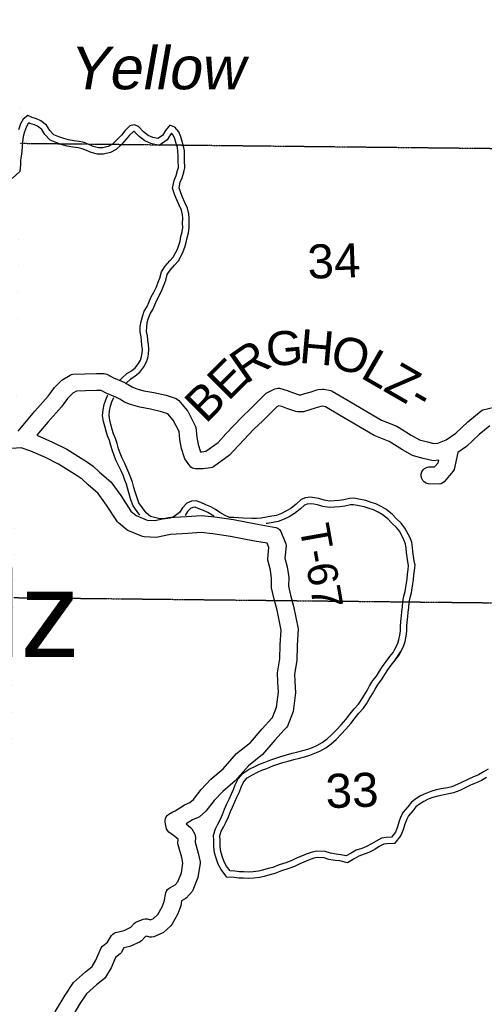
# Model space of a CAD drawing. Header units: feet. Extents: x -155 to 2562643, y -56 to 364810.
# Tile 95 of 121: x 2454557 to 2460014, y 308176 to 319742. Entities that reach past the tile are written whole.
import ezdxf
from ezdxf.enums import TextEntityAlignment as Align

# ---------------------------------------------------------------- set-up
doc = ezdxf.new("R2010")
doc.units = ezdxf.units.FT
doc.header["$MEASUREMENT"] = 0
for name, pattern in [('HIDDEN', [0.375, 0.25, -0.125]), ('HIDDEN2', [0.1875, 0.125, -0.0625]), ('water', [0])]:
    doc.linetypes.add(name, pattern=pattern)
for name, color, linetype in [('COUNTY-RD', 7, 'Continuous'), ('CR-TEXT', 7, 'Continuous'), ('MTEXT', 2, 'Continuous'), ('SECTION', 8, 'HIDDEN2'), ('SECTION-TEXT', 8, 'Continuous'), ('TOWNSHIP', 9, 'HIDDEN'), ('TR-TEXT', 6, 'Continuous'), ('TWP-RD', 6, 'Continuous'), ('WATER-TEXT', 1, 'Continuous'), ('WATERWAY', 14, 'water')]:
    doc.layers.add(name, color=color, linetype=linetype)
doc.styles.add('ARIAL', font='arial.ttf')

msp = doc.modelspace()

# ---------------------------------------------------------------- linework, layer by layer
at = {"layer": 'COUNTY-RD'}
for points in [[(2454540.47, 314910.06), (2454736.79, 315145.26), (2454891.53, 315319.3), (2454964.83, 315422.39), (2455053.5, 315509.28), (2455063.09, 315516.64), (2455150.23, 315568.14), (2455165.49, 315574.07), (2455181.48, 315577.43), (2455322.51, 315583.66), (2455457.89, 315587.58), (2455548.53, 315585.68), (2455564.15, 315582.85), (2455579.12, 315577.59), (2455658.15, 315534.82), (2455771.56, 315490.03), (2455832.93, 315456.93), (2455878.93, 315427.54), (2455922.27, 315410.43), (2456013.3, 315384.16), (2456131.58, 315364.04)], [(2456131.58, 315364.04), (2456275.91, 315330.26), (2456395.97, 315291.09), (2456412.24, 315282.2), (2456426.59, 315270.47), (2456525.49, 315153.26), (2456531.95, 315143.48), (2456619.36, 314970.08), (2456624.5, 314952.52), (2456636.03, 314840.05), (2456652.98, 314753.49), (2456675.94, 314675.86), (2456682.05, 314666.99), (2456697.76, 314667.44), (2456743.33, 314672.37), (2456886.24, 314775.97), (2456979.22, 314878.33), (2457166.81, 315074.93), (2457273.27, 315175.2), (2457453.56, 315353.43), (2457466.6, 315362.74), (2457554.99, 315406.5), (2457572.34, 315411.48), (2457590.3, 315413.28), (2457608.3, 315411.83), (2457696.94, 315388.23), (2457762.99, 315362.74), (2457841.14, 315335.97), (2457859.9, 315336.52), (2457906.07, 315352.33), (2457979.95, 315372.58), (2458048.67, 315395.61), (2458060.78, 315398.06), (2458115.2, 315402.24), (2458127.74, 315401.62), (2458211.5, 315386.88), (2458228.83, 315380.38), (2458413.5, 315268.86), (2458807.97, 315038.01), (2458985.29, 314966.55), (2459156.09, 314861.66), (2459251.49, 314807.73), (2459345.51, 314782.28), (2459420.41, 314763.42), (2459469.84, 314768.49), (2459564.13, 314808.43), (2459681.07, 314886.53), (2459819.42, 315017.05), (2459975.29, 315148.85), (2459996.26, 315159.45), (2460196.19, 315207.19)], [(2455968.66, 315188.88), (2455857.67, 315220.91), (2455787.53, 315248.6), (2455731.48, 315284.41), (2455687.06, 315308.37), (2455573.51, 315353.22), (2455512.2, 315386.4), (2455458.7, 315387.52), (2455329.81, 315383.78), (2455223.44, 315379.09), (2455180.5, 315353.71), (2455117.52, 315292), (2455048.22, 315194.53), (2454888.33, 315014.7), (2454759.53, 314860.4)], [(2460077.28, 314973.17), (2459952.71, 314867.84), (2459806.11, 314729.53), (2459701.7, 314659.81), (2459661.48, 314460.13), (2459650.11, 314436.93), (2459543.5, 314313.58), (2459525.75, 314300.42), (2459505.55, 314291.45), (2459483.88, 314287.11), (2459357.55, 314289.94), (2459332.28, 314297.32), (2459309.78, 314310.99), (2459291.58, 314330.02), (2459278.92, 314353.13), (2459272.68, 314378.7), (2459273.27, 314405.02), (2459280.65, 314430.29), (2459294.32, 314452.79), (2459313.35, 314470.99), (2459336.46, 314483.65), (2459362.03, 314489.89), (2459430.22, 314488.36), (2459473.16, 314538.05), (2459479.27, 314568.4), (2459414.57, 314561.78), (2459397.15, 314563.04), (2459294.97, 314588.76), (2459181.05, 314619.6), (2459169.45, 314624.36), (2459054.51, 314689.34), (2458894.95, 314787.33), (2458719.61, 314857.99), (2458311.3, 315096.94), (2458149.33, 315194.75), (2458111.66, 315201.38), (2458094.6, 315200.07), (2458038.2, 315181.17), (2457964.96, 315161.09), (2457903.22, 315139.95), (2457888.39, 315137.26), (2457819.81, 315135.27), (2457802.01, 315137.97), (2457694.56, 315174.78), (2457635.03, 315197.75), (2457601.92, 315206.56), (2457576.99, 315194.22), (2457412.16, 315031.27), (2457307.82, 314932.99), (2457125.62, 314742.04), (2457020.38, 314626.19), (2456832.17, 314489.75), (2456816.58, 314482.14), (2456799.89, 314477.32), (2456711.44, 314467.76), (2456623.43, 314465.2), (2456603.69, 314468.6), (2456585.04, 314475.83), (2456568.18, 314486.62), (2456553.81, 314500.52), (2456497.69, 314582.09), (2456490.89, 314596.35), (2456458.52, 314705.81), (2456438.01, 314810.56), (2456428.35, 314904.68), (2456361.28, 315037.73), (2456298.07, 315112.66), (2456222, 315137.48), (2456091.99, 315167.9), (2455968.66, 315188.88)], [(2454576, 314711.9), (2454404.34, 314701.13), (2454286.23, 314725.98)]]:
    msp.add_lwpolyline(points, dxfattribs=at)
at = {"layer": 'SECTION'}
for points in [[(2486855.01, 317937.92), (2454557.26, 318286.64)], [(2454489.64, 312953.42), (2486896.29, 312604.04)]]:
    msp.add_lwpolyline(points, dxfattribs=at)
at = {"layer": 'TOWNSHIP', "const_width": 0.03, "flags": 128}
msp.add_lwpolyline([(2455009.22, 279887.93), (2454910.37, 291395.09), (2455132.7, 296885.91), (2455132.7, 296885.91), (2454285.84, 296890.94), (2454621.89, 323381.77), (2454621.89, 323381.77), (2454632.61, 328014.9)], dxfattribs=at)
at = {"layer": 'TWP-RD'}
for points in [[(2454759.53, 314860.4), (2454943.83, 314779.03), (2455109.33, 314697.48), (2455341.29, 314551.88), (2455418.11, 314498.87), (2455494.63, 314426.05), (2455626.73, 314313.46), (2455743.05, 314154.66), (2455862.38, 313970.42), (2455926.01, 313918.29), (2456052.75, 313864.68), (2456144.47, 313861.2), (2456303.43, 313894.11), (2456518.1, 313906.87), (2456690.57, 313919.35), (2456849.86, 313901.78), (2457066.45, 313869.51), (2457350.18, 313814.43), (2457564.13, 313778.75), (2457587.65, 313768.2), (2457607.74, 313752.02), (2457623.05, 313731.3), (2457681.55, 313584.85), (2457684.99, 313561.85), (2457672.98, 313417.83), (2457697.47, 313315.54), (2457716.7, 313190.58), (2457713.96, 313087.96), (2457737.98, 312982.6), (2457773.73, 312853.63), (2457827.75, 312587.81), (2457817.17, 312390.05), (2457812.87, 312215.77), (2457785.1, 312055.94), (2457787.82, 311969.35), (2457795.67, 311835.16), (2457767.05, 311615.22), (2457700.84, 311444.11), (2457690.64, 311427.86), (2457682.33, 311418.97), (2457682.32, 311418.95), (2457671.67, 311407.56), (2457664.36, 311399.74), (2457553.21, 311280.9), (2457408.26, 311109.55), (2457242.84, 310976.89), (2457087.7, 310800.01), (2456941.21, 310674.7), (2456839.63, 310568.86), (2456743.93, 310443.75), (2456668.48, 310378.96), (2456654.92, 310370.63), (2456585.61, 310341.98), (2456512.39, 310296.06), (2456564.56, 310254.03), (2456577.02, 310239.24), (2456613.05, 310174.38), (2456619.08, 310155.6), (2456621.32, 310136.03), (2456616.73, 310080.37), (2456654.18, 309950.95), (2456675.83, 309850.63), (2456676.37, 309832.26), (2456650.8, 309667.61), (2456590.89, 309516.31), (2456581.82, 309501.52), (2456514.72, 309425.47), (2456500.43, 309414.23), (2456458.3, 309392.01), (2456448.14, 309332.99), (2456413.08, 309238.68), (2456342.47, 309111.77), (2456331.92, 309098.61), (2456244.63, 309021.02), (2456231.97, 309012.8), (2456132.92, 308967.94), (2456110.33, 308963.46), (2456087.29, 308964.23), (2456045.84, 308975.4), (2456031.01, 308968.9), (2455986.89, 308922.02), (2455971.09, 308910.69), (2455850.39, 308855.63), (2455781.69, 308838.31)], [(2455188.3, 308430.46), (2455328.93, 308558.9), (2455407, 308621.08), (2455453.05, 308696.66), (2455513.61, 308838.25), (2455528.39, 308857.77), (2455589.69, 308907.24), (2455636.77, 308985.26), (2455649.94, 308999.74), (2455665.69, 309011.4), (2455683.38, 309019.78), (2455783.9, 309045.13), (2455861.36, 309080.46), (2455906.28, 309128.2), (2455922.81, 309139.86), (2456008.17, 309177.24), (2456030.4, 309181.46), (2456053.01, 309180.6), (2456093.57, 309169.67), (2456128.75, 309185.61), (2456180.05, 309231.21), (2456230.92, 309322.63), (2456254.2, 309385.26), (2456271.51, 309485.79), (2456280.44, 309506.96), (2456293.94, 309525.55), (2456311.31, 309540.6), (2456382.88, 309578.34), (2456414.56, 309614.24), (2456456.6, 309720.42), (2456474.48, 309835.55), (2456460.14, 309901.99), (2456416.95, 310051.24), (2456415.14, 310069.39), (2456418.69, 310112.4), (2456416.36, 310116.6), (2456364.66, 310158.25), (2456308.49, 310199.44), (2456293.18, 310217.55), (2456282.52, 310238.76), (2456264.74, 310314.89), (2456264.47, 310336.66), (2456268.9, 310358), (2456277.8, 310377.86), (2456290.78, 310395.35), (2456307.22, 310409.64), (2456354.52, 310435.39), (2456381.74, 310450.21), (2456493.64, 310520.38), (2456556.37, 310546.31), (2456597.77, 310581.86), (2456687.59, 310699.27), (2456803.73, 310820.28), (2456946.8, 310942.67), (2457104.03, 311121.94), (2457268.05, 311253.47), (2457403.73, 311413.87), (2457518.25, 311536.32), (2457524.77, 311543.29), (2457571.83, 311664.92), (2457594.91, 311842.28), (2457588, 311960.38), (2457584.56, 312070.07), (2457613.29, 312235.46), (2457617.31, 312397.87), (2457626.67, 312573), (2457579.13, 312806.95), (2457544.02, 312933.63), (2457513.36, 313068.09), (2457516.3, 313177.93), (2457501.05, 313276.98), (2457472.88, 313394.62), (2457471.67, 313410.51), (2457482.76, 313543.37), (2457462.99, 313592.85), (2457314.66, 313617.59), (2457032.64, 313672.33), (2456824.15, 313703.4), (2456686.8, 313718.55), (2456531.24, 313707.29), (2456329.78, 313695.33), (2456161.19, 313660.42), (2456017.79, 313665.87), (2456000.07, 313669.81), (2455828.24, 313742.49), (2455815.96, 313749.9), (2455717.56, 313830.51), (2455707.22, 313842.07), (2455578.31, 314041.11), (2455479.2, 314176.41), (2455360.73, 314277.39), (2455291.61, 314343.17), (2455231.28, 314384.8), (2455011.71, 314522.62), (2454859.2, 314597.77), (2454687.96, 314673.37), (2454576, 314711.9)], [(2455781.69, 308838.31), (2455747.31, 308781.34), (2455735.81, 308768.16), (2455682.89, 308725.45), (2455631.29, 308604.83), (2455563.99, 308494.37), (2455552.35, 308481.17), (2455458.81, 308406.66), (2455341.78, 308299.78), (2455261.17, 308176.74), (2455154.13, 307998.27), (2455073.69, 307836.37), (2455056.22, 307677.94), (2455078.3, 307576.1), (2455127.4, 307465.56), (2455321.08, 307141.14), (2455507.92, 306753.82), (2455675.09, 306420.25), (2455679.47, 306407.44), (2455706.1, 306272.13), (2455706.37, 306254.13), (2455678.61, 306086.88), (2455640.28, 305898.66), (2455605.98, 305755.3)], [(2455385.35, 305692.64), (2455444.98, 305941.9), (2455481.91, 306123.23), (2455504.63, 306260.12), (2455487.17, 306348.84), (2455328.44, 306665.56), (2455144.8, 307046.24), (2454949.5, 307373.38), (2454887.18, 307513.68), (2454855.59, 307659.43), (2454854.75, 307675.59), (2454877.81, 307884.69), (2454882.77, 307901.59), (2454978.54, 308094.34), (2455091.69, 308283.01), (2455188.3, 308430.46)]]:
    msp.add_lwpolyline(points, dxfattribs=at)
at = {"layer": 'WATERWAY'}
msp.add_line((2458964.37, 312213.65), (2459035, 312321.14), dxfattribs=at)
for points in [[(2456440, 317139.31), (2456451.34, 317194.34), (2456464.06, 317250.79), (2456471.84, 317302.33), (2456471.06, 317353.58), (2456472.14, 317410.29), (2456469.91, 317450.43), (2456456.23, 317504.79), (2456429.56, 317563.23), (2456402.3, 317627.41), (2456378.12, 317682.13), (2456351.91, 317762.16), (2456370.1, 317854.84), (2456393.1, 317911.62), (2456412.27, 317970.29), (2456420.64, 318007.68), (2456417.5, 318092.42), (2456418.66, 318146.04), (2456416.18, 318193.27), (2456408.64, 318239.27), (2456395.29, 318287.64), (2456377.37, 318342.33), (2456361.34, 318385.09), (2456341.67, 318409.1), (2456329.17, 318394.29), (2456288.53, 318328.89), (2456193.81, 318263.59), (2456097.27, 318288.54), (2456026.24, 318317.62), (2455959.06, 318370.56), (2455909.08, 318422.42), (2455895.72, 318428.04), (2455888.04, 318426.13), (2455848.19, 318386.44), (2455808.1, 318337.2), (2455753.12, 318276.12), (2455690.55, 318218.75), (2455622.45, 318180.69), (2455542.97, 318160.79), (2455471.12, 318162.39), (2455397.51, 318183.17), (2455341.04, 318205.98), (2455291.29, 318226.35), (2455241.94, 318235.73), (2455179.81, 318244.71), (2455114.67, 318256.64), (2455054.25, 318273.47), (2454992.44, 318295.77), (2454914.56, 318325.45), (2454851.15, 318394.86), (2454815.42, 318451.13), (2454766.47, 318489.6), (2454729.16, 318508.23), (2454677.07, 318522.75), (2454663.11, 318528.62), (2454657.61, 318524.25), (2454636.37, 318487.12), (2454612.57, 318424.9), (2454596.34, 318368.23), (2454590.2, 318301.9), (2454586.96, 318251.72), (2454581.53, 318192.5), (2454574.05, 318140.72), (2454567.45, 318090.91), (2454566.27, 318039.76), (2454557.75, 317958.22), (2454468.91, 317876.74)], [(2456513.45, 317124.16), (2456524.66, 317178.52), (2456537.82, 317236.93), (2456546.93, 317297.27), (2456546.07, 317353.44), (2456547.18, 317411.65), (2456544.4, 317461.77), (2456527.29, 317529.72), (2456498.2, 317593.46), (2456471.12, 317657.23), (2456448.23, 317709.03), (2456429.27, 317766.91), (2456442.31, 317833.34), (2456463.59, 317885.86), (2456484.68, 317950.41), (2456495.95, 318000.76), (2456492.53, 318093), (2456493.7, 318147.2), (2456490.86, 318201.33), (2456482, 318255.36), (2456467.11, 318309.3), (2456448.15, 318367.18), (2456427.21, 318423.03), (2456380.15, 318480.46), (2456321.59, 318501.58), (2456268.35, 318438.51), (2456233.08, 318381.76), (2456179.43, 318344.77), (2456120.97, 318359.88), (2456064.39, 318383.04), (2456009.51, 318426.29), (2455952.38, 318485.57), (2455901.85, 318506.82), (2455849.84, 318493.94), (2455792.49, 318436.82), (2455751.11, 318385.99), (2455699.78, 318328.97), (2455646.32, 318279.95), (2455594.56, 318251.02), (2455534.55, 318236), (2455482.32, 318237.16), (2455421.82, 318254.24), (2455369.29, 318275.46), (2455312.71, 318298.62), (2455254.31, 318309.72), (2455191.93, 318318.74), (2455131.52, 318329.8), (2455077.07, 318344.97), (2455018.52, 318366.09), (2454957.92, 318389.19), (2454910.95, 318440.6), (2454871.85, 318502.17), (2454806.81, 318553.29), (2454756.22, 318578.55), (2454701.78, 318593.72), (2454651.25, 318614.98), (2454599.67, 318574.01), (2454568.39, 318519.33), (2454541.36, 318448.66)], [(2455730.79, 315505.19), (2455754.6, 315528), (2455815.46, 315584.06), (2455869.87, 315618.73), (2455914.71, 315653.46), (2455952.52, 315703.88), (2455974.26, 315744.14), (2455988.21, 315784.81), (2455996.94, 315823.79), (2455997.84, 315868.44), (2455993.33, 315920.35), (2455988.68, 315970.64), (2455982.27, 316017.88), (2455972.44, 316075.76), (2455973.91, 316139.65), (2455982.43, 316198.67), (2455997.71, 316256.61), (2456020.82, 316319.55), (2456053.18, 316371.86), (2456074.31, 316421.41), (2456102.59, 316486.65), (2456130.77, 316540.98), (2456161.89, 316603.71), (2456182.29, 316658.08), (2456202.02, 316704.85), (2456220.88, 316778.4), (2456265.98, 316845.72), (2456320.68, 316908.65), (2456360.56, 316953.36), (2456383.39, 316995.62), (2456409.57, 317046.37), (2456424.85, 317092.75), (2456440, 317139.31)], [(2455798.83, 315466.51), (2455805.95, 315473.33), (2455861.38, 315524.39), (2455913.08, 315557.33), (2455968.64, 315600.37), (2456015.86, 315663.34), (2456043.2, 315713.95), (2456060.49, 315764.39), (2456071.77, 315814.74), (2456072.91, 315870.94), (2456068.03, 315927.05), (2456063.21, 315979.14), (2456056.42, 316029.2), (2456047.59, 316081.22), (2456048.79, 316133.41), (2456056.05, 316183.7), (2456069.33, 316234.08), (2456088.6, 316286.56), (2456119.95, 316337.23), (2456143.21, 316391.79), (2456170.36, 316454.43), (2456197.66, 316507.04), (2456230.77, 316573.8), (2456251.98, 316630.32), (2456273.29, 316680.83), (2456290.34, 316747.33), (2456325.67, 316800.07), (2456376.97, 316859.09), (2456422.37, 316909.99), (2456449.71, 316960.6), (2456478.95, 317017.26), (2456496.22, 317069.71), (2456513.45, 317124.16)], [(2455967.9, 313922.95), (2455938.26, 313963.86), (2455891.3, 314029.69), (2455864.08, 314102.75), (2455841.99, 314173.76), (2455826.84, 314228.62), (2455811.02, 314284.43), (2455791.15, 314333.77), (2455770.43, 314390.93), (2455748.83, 314441.65), (2455723.07, 314496.79), (2455690.81, 314558.82), (2455666.04, 314623.21), (2455645.9, 314678.58), (2455628.48, 314742.02), (2455611, 314797.1), (2455587.67, 314851.88), (2455571.26, 314909.24), (2455555.98, 314968.51), (2455542.37, 315023.53), (2455531.44, 315087.96), (2455537.88, 315158.16), (2455550.9, 315221.3), (2455570.36, 315278.08), (2455593.79, 315336.44)], [(2458431.1, 314117.28), (2458363.09, 314100.12), (2458310.99, 314093.26), (2458248.79, 314090.25), (2458196.63, 314087.39), (2458134.21, 314098.42), (2458071.68, 314117.48), (2458021.33, 314126.69), (2457971.06, 314131.9), (2457914.94, 314124.97), (2457863.06, 314104.06), (2457805.61, 314052.97), (2457742.14, 314001.77), (2457684.42, 313968.73), (2457632.63, 313941.81), (2457572.75, 313918.77), (2457518.67, 313909.86), (2457454.46, 313898.79), (2457392.51, 313887.75), (2457338.4, 313880.86), (2457284.14, 313883.99), (2457181.67, 313888.35), (2457123.39, 313891.42), (2457071.16, 313892.58), (2457020.95, 313893.77), (2456968.35, 313919.01), (2456907.58, 313954.14), (2456856.86, 313987.43), (2456800.13, 314020.62), (2456743.55, 314043.78), (2456682.9, 314070.89), (2456628.36, 314092.08), (2456574.22, 314087.19), (2456518.35, 314064.21), (2456469, 314009.24), (2456433.7, 313954.49), (2456372.18, 313907.34), (2456320.26, 313888.44), (2456264.21, 313877.5), (2456207.94, 313880.6), (2456157.6, 313889.82), (2456095.09, 313906.86), (2456042.25, 313948.15), (2455999.16, 314007.64), (2455958.12, 314065.17), (2455935.08, 314127), (2455913.96, 314194.88), (2455899.07, 314248.82), (2455882.09, 314308.74), (2455861.21, 314360.57), (2455840.24, 314418.42), (2455817.33, 314472.23), (2455790.34, 314529.98), (2455759.3, 314589.68), (2455736.29, 314649.5), (2455717.42, 314701.37), (2455700.41, 314763.3), (2455681.41, 314823.19), (2455658.5, 314876.99), (2455643.64, 314928.92), (2455628.7, 314986.87), (2455615.85, 315038.83), (2455607.02, 315090.86), (2455612.18, 315147.13), (2455623.39, 315201.49), (2455640.68, 315251.93), (2455661.37, 315303.45)], [(2456835.77, 313911.56), (2456817.32, 313923.67), (2456766.82, 313953.21), (2456714.03, 313974.82), (2456654, 314001.66), (2456617.59, 314015.8), (2456592.26, 314013.51), (2456562.72, 314001.36), (2456528.8, 313963.58), (2456498.85, 313917.13)], [(2457706.53, 309768.39), (2457631.15, 309743.26), (2457553.48, 309713.22), (2457496.36, 309697.43), (2457428.37, 309677.73), (2457372.24, 309665.56), (2457306.24, 309657.88), (2457249.86, 309654.71), (2457186.64, 309657.9), (2457131.39, 309659.13), (2457075.75, 309666.44), (2456990.18, 309671.4), (2456922.11, 309759.17), (2456889.79, 309821.34), (2456864.35, 309891.72), (2456844.91, 309955.97), (2456836.76, 310026.45), (2456835.61, 310100.92), (2456832.16, 310163.24), (2456855.67, 310237.54), (2456886.02, 310293.72), (2456915.68, 310351.44), (2456939.5, 310406.84), (2456964.34, 310468.72), (2456986.38, 310523.1), (2457016.11, 310587.01), (2457043.26, 310647.58), (2457067.74, 310700.48), (2457089.01, 310755.03), (2457121.88, 310825.87), (2457181.86, 310893.12), (2457253.15, 310937.44), (2457317.58, 310970.93), (2457373.57, 310995.67), (2457430, 311016.84), (2457505.26, 311048.75), (2457625.86, 311088.29), (2457689.36, 311105.77), (2457758.68, 311125.31), (2457822.94, 311140.44), (2457883.28, 311157.05), (2457939.69, 311173.06), (2457996, 311194.74), (2458048.04, 311215.42), (2458110.4, 311252.37), (2458169.43, 311293.06), (2458220.49, 311340.28), (2458276.37, 311401.91), (2458333.28, 311460.61), (2458387.59, 311522.41), (2458438.06, 311588.54), (2458485.34, 311645.8), (2458534.8, 311700.74), (2458567.51, 311746.98), (2458597.72, 311799.77), (2458636.36, 311861.72), (2458665.61, 311916.32), (2458704.67, 311979.17), (2458746.09, 312030.06), (2458783.08, 312089.38), (2458819.69, 312146.17), (2458861.11, 312203.89), (2458905.41, 312260), (2458942.67, 312307.61), (2458968.36, 312355.58), (2458994.65, 312408.36), (2459010.85, 312457.75), (2459022.7, 312514.25), (2459030.55, 312564.34), (2459029.84, 312610.65), (2459033.29, 312675.08), (2459042.43, 312735.61), (2459045.57, 312789.16), (2459052.9, 312844.42), (2459058.17, 312906.83), (2459070.4, 312970.88), (2459083.44, 313024.51), (2459092.29, 313076.76), (2459101.12, 313124.71), (2459106.02, 313171.58), (2459111.29, 313229.1), (2459118.65, 313282.34), (2459124.43, 313331.41), (2459117.31, 313374.82), (2459108.25, 313428.19), (2459101.24, 313483.5), (2459094.39, 313533.96), (2459088.45, 313585.34), (2459070.36, 313632.36), (2459019.96, 313729.31), (2458982.57, 313775.37), (2458929.75, 313826.49), (2458879.49, 313878.91), (2458814.86, 313929.27), (2458766.74, 313956.74), (2458710.8, 313984.46), (2458663.53, 313999.97), (2458602.3, 314019.9), (2458525.32, 314037.35), (2458479.27, 314044.8), (2458442.42, 314042.79)], [(2458442.42, 314042.79), (2458377.21, 314026.33), (2458317.71, 314018.5), (2458252.66, 314015.35), (2458192.1, 314012.03), (2458116.69, 314025.35), (2458053.94, 314044.48), (2458010.7, 314052.39), (2457971.8, 314056.42), (2457933.87, 314051.74), (2457903.17, 314039.36), (2457854.1, 313995.73), (2457784.58, 313939.65), (2457720.36, 313902.88), (2457663.49, 313873.32), (2457592.52, 313846.02), (2457531.15, 313835.91), (2457467.54, 313824.92), (2457452.17, 313822.18)], [(2459010.67, 312272.3), (2459064.22, 312379.81), (2459083.4, 312438.31), (2459096.5, 312500.73), (2459105.64, 312559.07), (2459104.87, 312609.22), (2459107.99, 312667.46), (2459117.1, 312727.8), (2459120.28, 312782.03), (2459127.48, 312836.33), (2459132.57, 312896.61), (2459143.72, 312954.98), (2459156.94, 313009.37), (2459166.15, 313063.7), (2459175.41, 313114.01), (2459180.66, 313164.26), (2459185.82, 313220.53), (2459193.05, 313272.82), (2459200.15, 313333.13), (2459191.29, 313387.16), (2459182.46, 313439.19), (2459175.6, 313493.26), (2459168.81, 313543.31), (2459161.86, 313603.4), (2459138.85, 313663.22), (2459080.91, 313770.67), (2459037.96, 313826.13), (2458982.92, 313879.41), (2458929.87, 313934.74), (2458856.71, 313991.74), (2458802.01, 314022.96), (2458739.29, 314054.05), (2458686.82, 314071.26), (2458622.24, 314092.28), (2458539.62, 314111.01), (2458483.26, 314120.13), (2458431.1, 314117.28)], [(2457681.68, 309839.15), (2457605.76, 309813.85), (2457529.91, 309784.52), (2457475.93, 309769.6), (2457409.96, 309750.48), (2457359.93, 309739.63), (2457299.8, 309732.64), (2457249.64, 309729.82), (2457189.36, 309732.86), (2457137.13, 309734.02), (2457082.81, 309741.16), (2457028.55, 309744.3), (2456985.53, 309799.78), (2456958.63, 309851.52), (2456935.56, 309915.35), (2456918.64, 309971.26), (2456911.69, 310031.35), (2456910.58, 310103.57), (2456907.8, 310153.69), (2456925.03, 310208.14), (2456952.37, 310258.75), (2456983.56, 310319.45), (2457008.76, 310378.05), (2457033.9, 310440.66), (2457055.18, 310493.18), (2457084.34, 310555.86), (2457111.51, 310616.49), (2457136.78, 310671.08), (2457158.03, 310725.6), (2457185.24, 310784.23), (2457230.64, 310835.13), (2457290.3, 310872.22), (2457350.06, 310903.29), (2457401.92, 310926.2), (2457457.82, 310947.17), (2457531.63, 310978.47), (2457647.51, 311016.46), (2457709.49, 311033.52), (2457777.46, 311052.68), (2457841.49, 311067.76), (2457903.47, 311084.82), (2457963.45, 311101.84), (2458023.33, 311124.89), (2458081.21, 311147.9), (2458150.85, 311189.16), (2458216.42, 311234.36), (2458273.83, 311287.46), (2458331.09, 311350.6), (2458388.41, 311409.72), (2458445.64, 311474.85), (2458496.81, 311541.9), (2458542.15, 311596.81), (2458593.48, 311653.83), (2458630.82, 311706.6), (2458662.11, 311761.29), (2458701.3, 311824.13), (2458730.58, 311878.78), (2458765.85, 311935.53), (2458807.23, 311986.37), (2458846.42, 312049.21), (2458881.72, 312103.96), (2458921.04, 312158.77), (2459010.67, 312272.3)], [(2460058.22, 310939.14), (2460002.51, 310906.13), (2459944.78, 310873.09), (2459880.98, 310843.97), (2459821.16, 310816.91), (2459755.37, 310785.75), (2459695.58, 310756.69), (2459631.71, 310731.57), (2459581.68, 310720.73), (2459507.59, 310707.49), (2459449.56, 310694.51), (2459387.58, 310677.45), (2459325.69, 310654.38), (2459265.9, 310625.32), (2459210.24, 310588.3), (2459158.61, 310551.34), (2459115.27, 310496.46), (2459062.03, 310433.39), (2459034.73, 310380.78), (2459009.62, 310316.16), (2458994.42, 310259.73), (2458969.28, 310197.12), (2458921.97, 310140.17), (2458859.77, 310137.16), (2458807.7, 310128.29), (2458741.98, 310093.11), (2458690.28, 310060.17), (2458628.51, 310029.07), (2458574.62, 310008.13), (2458510.72, 309985.02), (2458448.98, 309951.92), (2458393.27, 309918.91), (2458328.78, 309933.92), (2458274.49, 309939.06), (2458206.02, 309951.99), (2458145.49, 309971.08), (2458045.03, 309975.47), (2457990.98, 309964.56), (2457923.1, 309939.38), (2457867.23, 309916.4), (2457815.34, 309895.5), (2457753.57, 309864.4), (2457681.68, 309839.15)], [(2460040.26, 310841.32), (2459979.05, 310806.29), (2459912.01, 310775.69), (2459852.67, 310748.85), (2459787.82, 310718.13), (2459725.74, 310687.96), (2459653.52, 310659.55), (2459596.22, 310647.14), (2459522.38, 310633.94), (2459467.71, 310621.72), (2459410.67, 310606.02), (2459355.25, 310585.36), (2459303.23, 310560.07), (2459252.85, 310526.57), (2459210.89, 310496.53), (2459173.37, 310449.02), (2459124.74, 310391.41), (2459103.17, 310349.84), (2459080.99, 310292.76), (2459065.68, 310235.92), (2459034.49, 310158.25), (2458958.57, 310066.85), (2458867.91, 310062.47), (2458832.33, 310056.41), (2458779.88, 310028.33), (2458727.39, 309994.88), (2458659.03, 309960.46), (2458600.96, 309937.9), (2458541.35, 309916.34), (2458485.83, 309886.58), (2458405.6, 309839.04), (2458316.69, 309859.73), (2458263.97, 309864.72), (2458187.72, 309879.12), (2458132.35, 309896.58), (2458050.9, 309900.14), (2458011.57, 309892.2), (2457950.42, 309869.52), (2457895.51, 309846.93), (2457846.27, 309827.1), (2457782.98, 309795.24), (2457706.53, 309768.39)]]:
    msp.add_lwpolyline(points, dxfattribs=at)

# ---------------------------------------------------------------- texts
at = {"layer": 'CR-TEXT', "style": 'ARIAL'}
for s, rotation, p in [('G', 5, (2457476.67, 315546.73)), ('H', 355, (2457820.22, 315592.49)), ('O', 345, (2458153.01, 315550.97)), ('R', 35, (2457279.95, 315354.48)), ('LZ-', 330, (2458484.46, 315441.35)), ('BE', 45, (2456826.57, 314904.02))]:
    msp.add_text(s, height=400, rotation=rotation, dxfattribs=at).set_placement(p, align=Align.BOTTOM_LEFT)
at = {"layer": 'MTEXT', "style": 'ARIAL'}
msp.add_text('Bergholz', height=1000, dxfattribs=at).set_placement((2449750.36, 313255.55), align=Align.TOP_LEFT)
at = {"layer": 'SECTION-TEXT', "style": 'ARIAL'}
for s, p in [('34', (2458258.19, 316588.94)), ('33', (2458471.08, 310370.47))]:
    msp.add_text(s, height=400, rotation=2, dxfattribs=at).set_placement(p, align=Align.BOTTOM_CENTER)
at = {"layer": 'TR-TEXT', "style": 'ARIAL'}
msp.add_text('T-67', height=350, rotation=280, dxfattribs=at).set_placement((2457737.71, 313770.52), align=Align.BOTTOM_LEFT)
at = {"layer": 'WATER-TEXT', "style": 'ARIAL', "oblique": 10}
msp.add_text('Yellow', height=500, dxfattribs=at).set_placement((2456154.8, 318774.58), align=Align.BOTTOM_CENTER)

doc.saveas('drawing.dxf')
